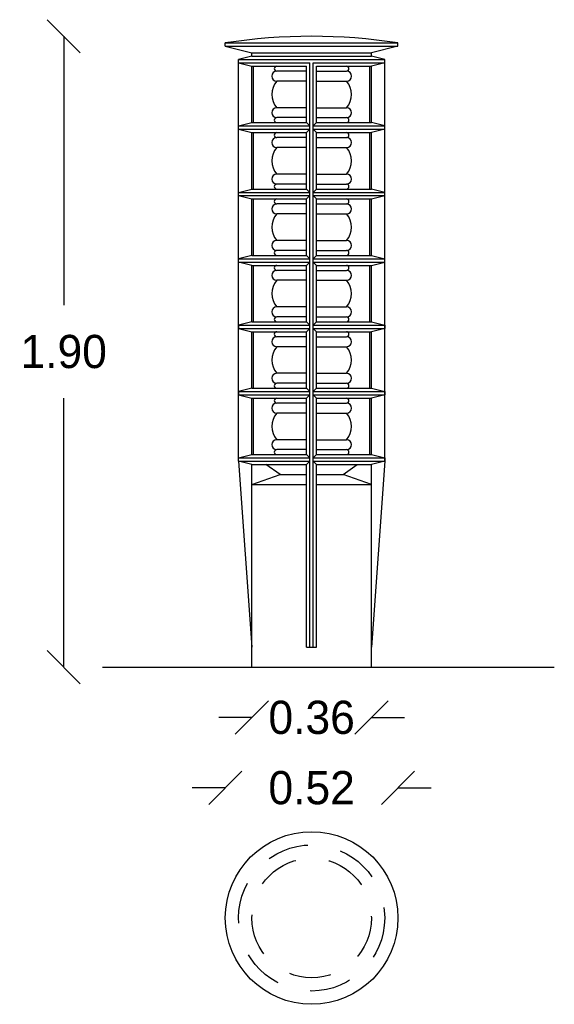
# Model space of a CAD drawing. Extents: x 5.18 to 6.79, y -7.31 to -4.35.
import ezdxf

# ---------------------------------------------------------------- set-up
doc = ezdxf.new("R2010")
doc.units = 0
doc.header["$LTSCALE"] = 0.5
doc.header["$MEASUREMENT"] = 0
doc.linetypes.add('DASHED2', pattern=[0.375, 0.25, -0.125])
doc.layers.get('0').update_dxf_attribs({"linetype": 'CONTINUOUS'})
doc.layers.get('DEFPOINTS').update_dxf_attribs({"linetype": 'CONTINUOUS'})
doc.dimstyles.get("Standard").update_dxf_attribs({"dimtxt": 0.18, "dimasz": 0.18, "dimexe": 0.18, "dimexo": 0.0625, "dimgap": 0.09, "dimtad": 0, "dimtih": 1, "dimtoh": 1, "dimdec": 4, "dimzin": 0, "dimdsep": 46, "dimtxsty": 'Standard', "dimcen": 0.09, "dimadec": 0, "dimazin": 0, "dimtfac": 1, "dimtdec": 4, "dimtofl": 0, "dimtmove": 0, "dimatfit": 3, "dimfxl": 0, "dimtolj": 1, "dimtzin": 0, "dimarcsym": 0})

# ---------------------------------------------------------------- blocks, each defined once
blk = doc.blocks.new('_OBLIQUE')
at = {"color": 0, "linetype": 'ByBlock'}
blk.add_line((-0.5, -0.5), (0.5, 0.5), dxfattribs=at)
blk = doc.blocks.new('*D1')
at = {"color": 0, "linetype": 'ByBlock'}
for p, q in [((5.3139, -4.3971), (5.3139, -5.2071)), ((5.3139, -6.2971), (5.3139, -5.4871))]:
    blk.add_line(p, q, dxfattribs=at)
at = {"layer": 'DEFPOINTS', "color": 0, "linetype": 'ByBlock'}
for p in [(6.0607, -4.3971), (5.3139, -6.2971), (5.8807, -6.2971)]:
    blk.add_point(p, dxfattribs=at)
at = {"color": 0, "linetype": 'ByBlock', "xscale": 0.1, "yscale": 0.1, "zscale": 0.1}
for p, rotation in [((5.3139, -4.3971), 90), ((5.3139, -6.2971), 270)]:
    blk.add_blockref('_OBLIQUE', p, dxfattribs=dict(at, rotation=rotation))
at = {"color": 0, "linetype": 'ByBlock', "insert": (5.3139, -5.3471), "char_height": 0.1, "attachment_point": 5}
blk.add_mtext('\\A1;1.90', dxfattribs=at)
blk = doc.blocks.new('*D2')
at = {"color": 0, "linetype": 'ByBlock'}
for p, q in [((5.8007, -6.6609), (5.7007, -6.6609)), ((6.3207, -6.6609), (6.4207, -6.6609))]:
    blk.add_line(p, q, dxfattribs=at)
at = {"layer": 'DEFPOINTS', "color": 0, "linetype": 'ByBlock'}
for p in [(6.3207, -6.6609), (5.8007, -7.0528), (6.3207, -7.0528)]:
    blk.add_point(p, dxfattribs=at)
at = {"color": 0, "linetype": 'ByBlock', "xscale": 0.1, "yscale": 0.1, "zscale": 0.1}
blk.add_blockref('_OBLIQUE', (5.8007, -6.6609), dxfattribs=at)
at = {"color": 0, "linetype": 'ByBlock', "xscale": 0.1, "yscale": 0.1, "zscale": 0.1, "rotation": 180}
blk.add_blockref('_OBLIQUE', (6.3207, -6.6609), dxfattribs=at)
at = {"color": 0, "linetype": 'ByBlock', "insert": (6.0607, -6.6609), "char_height": 0.1, "attachment_point": 5}
blk.add_mtext('\\A1;0.52', dxfattribs=at)
blk = doc.blocks.new('*D3')
at = {"color": 0, "linetype": 'ByBlock'}
for p, q in [((5.8807, -6.4491), (5.7807, -6.4491)), ((6.2407, -6.4491), (6.3407, -6.4491))]:
    blk.add_line(p, q, dxfattribs=at)
at = {"layer": 'DEFPOINTS', "color": 0, "linetype": 'ByBlock'}
for p in [(5.8807, -6.2971), (6.2407, -6.2971), (6.2407, -6.4491)]:
    blk.add_point(p, dxfattribs=at)
at = {"color": 0, "linetype": 'ByBlock', "xscale": 0.1, "yscale": 0.1, "zscale": 0.1}
blk.add_blockref('_OBLIQUE', (5.8807, -6.4491), dxfattribs=at)
at = {"color": 0, "linetype": 'ByBlock', "xscale": 0.1, "yscale": 0.1, "zscale": 0.1, "rotation": 180}
blk.add_blockref('_OBLIQUE', (6.2407, -6.4491), dxfattribs=at)
at = {"color": 0, "linetype": 'ByBlock', "insert": (6.0607, -6.4491), "char_height": 0.1, "attachment_point": 5}
blk.add_mtext('\\A1;0.36', dxfattribs=at)

msp = doc.modelspace()

# ---------------------------------------------------------------- linework, layer by layer
for p, q in [((5.8007, -4.4171), (6.3207, -4.4171)), ((5.8007, -4.4271), (5.8007, -4.4171)), ((6.3207, -4.4271), (6.3207, -4.4171)), ((5.8007, -4.4271), (6.3207, -4.4271)), ((5.8007, -4.4271), (5.8807, -4.4471)), ((5.8807, -4.4471), (6.2407, -4.4471)), ((5.8807, -4.4571), (5.8807, -4.4471)), ((6.3207, -4.4271), (6.2407, -4.4471)), ((6.2407, -4.4571), (6.2407, -4.4471)), ((5.8807, -4.4571), (5.8407, -4.4671)), ((5.8407, -4.4671), (6.2807, -4.4671)), ((5.8407, -5.6771), (5.8407, -4.4671)), ((5.8407, -4.4771), (5.8807, -4.4871)), ((5.8407, -4.4771), (6.0557, -4.4771)), ((5.8807, -4.4571), (6.2407, -4.4571)), ((6.0557, -6.2371), (6.0557, -4.4771)), ((6.0657, -4.4771), (6.2807, -4.4771)), ((6.0657, -6.2371), (6.0657, -4.4771)), ((6.2807, -4.4671), (6.2407, -4.4571)), ((6.2807, -4.4771), (6.2407, -4.4871)), ((6.2807, -5.6771), (6.2807, -4.4671)), ((5.8807, -4.4871), (6.0457, -4.4871)), ((5.8807, -4.6571), (5.8807, -4.4871)), ((5.8857, -4.6571), (5.8857, -4.4871)), ((6.0457, -4.5021), (5.9557, -4.5021)), ((6.0457, -4.6571), (6.0457, -4.4871)), ((6.0757, -4.4871), (6.2407, -4.4871)), ((6.0757, -4.6571), (6.0757, -4.4871)), ((6.0757, -4.5021), (6.1657, -4.5021)), ((6.2357, -4.6571), (6.2357, -4.4871)), ((6.2407, -4.6571), (6.2407, -4.4871)), ((6.0457, -4.5321), (5.9557, -4.5321)), ((6.0757, -4.5321), (6.1657, -4.5321)), ((6.0457, -4.6121), (5.9557, -4.6121)), ((6.0757, -4.6121), (6.1657, -4.6121)), ((6.0457, -4.6421), (5.9557, -4.6421)), ((6.0757, -4.6421), (6.1657, -4.6421)), ((5.8407, -4.6671), (5.8807, -4.6571)), ((5.8407, -4.6671), (6.0557, -4.6671)), ((5.8407, -4.6771), (5.8807, -4.6871)), ((5.8407, -4.6771), (6.0557, -4.6771)), ((5.8807, -4.6571), (6.0457, -4.6571)), ((6.0457, -4.6571), (6.0557, -4.6671)), ((6.0457, -4.6871), (6.0557, -4.6771)), ((6.0757, -4.6571), (6.0657, -4.6671)), ((6.0657, -4.6671), (6.2807, -4.6671)), ((6.0657, -4.6771), (6.2807, -4.6771)), ((6.0757, -4.6871), (6.0657, -4.6771)), ((6.0757, -4.6571), (6.2407, -4.6571)), ((6.2807, -4.6671), (6.2407, -4.6571)), ((6.2807, -4.6771), (6.2407, -4.6871)), ((5.8807, -4.8571), (5.8807, -4.6871)), ((5.8807, -4.6871), (6.0457, -4.6871)), ((5.8857, -4.8571), (5.8857, -4.6871)), ((6.0457, -4.7021), (5.9557, -4.7021)), ((6.0457, -4.8571), (6.0457, -4.6871)), ((6.0757, -4.6871), (6.2407, -4.6871)), ((6.0757, -4.8571), (6.0757, -4.6871)), ((6.0757, -4.7021), (6.1657, -4.7021)), ((6.2357, -4.8571), (6.2357, -4.6871)), ((6.2407, -4.8571), (6.2407, -4.6871)), ((6.0457, -4.7321), (5.9557, -4.7321)), ((6.0757, -4.7321), (6.1657, -4.7321)), ((6.0457, -4.8121), (5.9557, -4.8121)), ((6.0757, -4.8121), (6.1657, -4.8121)), ((5.8407, -4.8671), (5.8807, -4.8571)), ((5.8807, -4.8571), (6.0457, -4.8571)), ((6.0457, -4.8421), (5.9557, -4.8421)), ((6.0457, -4.8571), (6.0557, -4.8671)), ((6.0757, -4.8571), (6.0657, -4.8671)), ((6.0757, -4.8421), (6.1657, -4.8421)), ((6.0757, -4.8571), (6.2407, -4.8571)), ((6.2807, -4.8671), (6.2407, -4.8571)), ((5.8407, -4.8671), (6.0557, -4.8671)), ((5.8407, -4.8771), (5.8807, -4.8871)), ((5.8407, -4.8771), (6.0557, -4.8771)), ((5.8807, -5.0571), (5.8807, -4.8871)), ((5.8807, -4.8871), (6.0457, -4.8871)), ((5.8857, -5.0571), (5.8857, -4.8871)), ((6.0457, -4.8871), (6.0557, -4.8771)), ((6.0457, -5.0571), (6.0457, -4.8871)), ((6.0657, -4.8671), (6.2807, -4.8671)), ((6.0657, -4.8771), (6.2807, -4.8771)), ((6.0757, -4.8871), (6.0657, -4.8771)), ((6.0757, -4.8871), (6.2407, -4.8871)), ((6.0757, -5.0571), (6.0757, -4.8871)), ((6.2357, -5.0571), (6.2357, -4.8871)), ((6.2407, -4.8871), (6.2807, -4.8771)), ((6.2407, -5.0571), (6.2407, -4.8871)), ((6.0457, -4.9021), (5.9557, -4.9021)), ((6.0757, -4.9021), (6.1657, -4.9021)), ((6.0457, -4.9321), (5.9557, -4.9321)), ((6.0757, -4.9321), (6.1657, -4.9321)), ((6.0457, -5.0121), (5.9557, -5.0121)), ((6.0757, -5.0121), (6.1657, -5.0121)), ((5.8807, -5.0571), (5.8407, -5.0671)), ((5.8407, -5.0671), (6.0557, -5.0671)), ((5.8807, -5.0571), (6.0457, -5.0571)), ((6.0457, -5.0421), (5.9557, -5.0421)), ((6.0457, -5.0571), (6.0557, -5.0671)), ((6.0757, -5.0571), (6.0657, -5.0671)), ((6.0657, -5.0671), (6.2807, -5.0671)), ((6.0757, -5.0421), (6.1657, -5.0421)), ((6.0757, -5.0571), (6.2407, -5.0571)), ((6.2407, -5.0571), (6.2807, -5.0671)), ((5.8807, -5.0871), (5.8407, -5.0771)), ((5.8407, -5.0771), (6.0557, -5.0771)), ((5.8807, -5.2571), (5.8807, -5.0871)), ((5.8807, -5.0871), (6.0457, -5.0871)), ((5.8857, -5.2571), (5.8857, -5.0871)), ((6.0457, -5.0871), (6.0557, -5.0771)), ((6.0457, -5.2571), (6.0457, -5.0871)), ((6.0657, -5.0771), (6.2807, -5.0771)), ((6.0757, -5.0871), (6.0657, -5.0771)), ((6.0757, -5.0871), (6.2407, -5.0871)), ((6.0757, -5.2571), (6.0757, -5.0871)), ((6.2357, -5.2571), (6.2357, -5.0871)), ((6.2407, -5.0871), (6.2807, -5.0771)), ((6.2407, -5.2571), (6.2407, -5.0871)), ((6.0457, -5.1021), (5.9557, -5.1021)), ((6.0757, -5.1021), (6.1657, -5.1021)), ((6.0457, -5.1321), (5.9557, -5.1321)), ((6.0757, -5.1321), (6.1657, -5.1321)), ((6.0457, -5.2121), (5.9557, -5.2121)), ((6.0757, -5.2121), (6.1657, -5.2121)), ((6.0457, -5.2421), (5.9557, -5.2421)), ((6.0757, -5.2421), (6.1657, -5.2421)), ((5.8807, -5.2571), (5.8407, -5.2671)), ((5.8407, -5.2671), (5.8407, -5.2771)), ((5.8407, -5.2671), (6.0557, -5.2671)), ((5.8407, -5.2771), (5.8807, -5.2871)), ((5.8407, -5.2771), (6.0557, -5.2771)), ((5.8807, -5.2571), (6.0457, -5.2571)), ((6.0457, -5.2571), (6.0557, -5.2671)), ((6.0557, -5.2771), (6.0457, -5.2871)), ((6.0757, -5.2571), (6.0657, -5.2671)), ((6.0657, -5.2671), (6.2807, -5.2671)), ((6.0657, -5.2771), (6.2807, -5.2771)), ((6.0657, -5.2771), (6.0757, -5.2871)), ((6.0757, -5.2571), (6.2407, -5.2571)), ((6.2407, -5.2571), (6.2807, -5.2671)), ((6.2807, -5.2771), (6.2407, -5.2871)), ((6.2807, -5.2671), (6.2807, -5.2771)), ((5.8807, -5.4571), (5.8807, -5.2871)), ((5.8807, -5.2871), (6.0457, -5.2871)), ((5.8857, -5.4571), (5.8857, -5.2871)), ((6.0457, -5.3021), (5.9557, -5.3021)), ((6.0457, -5.4571), (6.0457, -5.2871)), ((6.0757, -5.2871), (6.2407, -5.2871)), ((6.0757, -5.4571), (6.0757, -5.2871)), ((6.0757, -5.3021), (6.1657, -5.3021)), ((6.2357, -5.4571), (6.2357, -5.2871)), ((6.2407, -5.4571), (6.2407, -5.2871)), ((6.0457, -5.3321), (5.9557, -5.3321)), ((6.0757, -5.3321), (6.1657, -5.3321)), ((6.0457, -5.4121), (5.9557, -5.4121)), ((6.0757, -5.4121), (6.1657, -5.4121)), ((6.0457, -5.4421), (5.9557, -5.4421)), ((6.0757, -5.4421), (6.1657, -5.4421)), ((5.8807, -5.4571), (5.8407, -5.4671)), ((5.8407, -5.4671), (5.8407, -5.4771)), ((5.8407, -5.4671), (6.0557, -5.4671)), ((5.8407, -5.4771), (5.8807, -5.4871)), ((5.8407, -5.4771), (6.0557, -5.4771)), ((5.8807, -5.4571), (6.0457, -5.4571)), ((6.0457, -5.4571), (6.0557, -5.4671)), ((6.0457, -5.4871), (6.0557, -5.4771)), ((6.0757, -5.4571), (6.0657, -5.4671)), ((6.0657, -5.4671), (6.2807, -5.4671)), ((6.0657, -5.4771), (6.2807, -5.4771)), ((6.0757, -5.4871), (6.0657, -5.4771)), ((6.0757, -5.4571), (6.2407, -5.4571)), ((6.2407, -5.4571), (6.2807, -5.4671)), ((6.2807, -5.4771), (6.2407, -5.4871)), ((6.2807, -5.4671), (6.2807, -5.4771)), ((5.8807, -5.4871), (6.0457, -5.4871)), ((5.8807, -5.6571), (5.8807, -5.4871)), ((5.8857, -5.6571), (5.8857, -5.4871)), ((6.0457, -5.5021), (5.9557, -5.5021)), ((6.0457, -5.6571), (6.0457, -5.4871)), ((6.0757, -5.4871), (6.2407, -5.4871)), ((6.0757, -5.6571), (6.0757, -5.4871)), ((6.0757, -5.5021), (6.1657, -5.5021)), ((6.2357, -5.6571), (6.2357, -5.4871)), ((6.2407, -5.6571), (6.2407, -5.4871)), ((6.0457, -5.5321), (5.9557, -5.5321)), ((6.0757, -5.5321), (6.1657, -5.5321)), ((6.0457, -5.6121), (5.9557, -5.6121)), ((6.0757, -5.6121), (6.1657, -5.6121)), ((5.8407, -5.6671), (5.8807, -5.6571)), ((5.8807, -5.6571), (6.0457, -5.6571)), ((6.0457, -5.6421), (5.9557, -5.6421)), ((6.0457, -5.6571), (6.0557, -5.6671)), ((6.0757, -5.6571), (6.0657, -5.6671)), ((6.0757, -5.6421), (6.1657, -5.6421)), ((6.0757, -5.6571), (6.2407, -5.6571)), ((6.2407, -5.6571), (6.2807, -5.6671)), ((5.8407, -5.6771), (5.8407, -5.6671)), ((5.8407, -5.6671), (6.0557, -5.6671)), ((5.8407, -5.6771), (5.8807, -6.2371)), ((5.8807, -5.6871), (5.8407, -5.6771)), ((5.8407, -5.6771), (6.0557, -5.6771)), ((5.8807, -6.2971), (5.8807, -5.6871)), ((5.8807, -5.6871), (6.0457, -5.6871)), ((5.9657, -5.7171), (5.9232, -5.6871)), ((6.0457, -5.6871), (6.0557, -5.6771)), ((6.0457, -6.2371), (6.0457, -5.6871)), ((6.0657, -5.6671), (6.2807, -5.6671)), ((6.0657, -5.6771), (6.2807, -5.6771)), ((6.0757, -5.6871), (6.0657, -5.6771)), ((6.0757, -5.6871), (6.2407, -5.6871)), ((6.0757, -6.2371), (6.0757, -5.6871)), ((6.1557, -5.7171), (6.1982, -5.6871)), ((6.2807, -5.6771), (6.2407, -6.2371)), ((6.2807, -5.6771), (6.2407, -5.6871)), ((6.2407, -6.2971), (6.2407, -5.6871)), ((6.2807, -5.6671), (6.2807, -5.6771)), ((5.8807, -5.7471), (5.9657, -5.7171)), ((5.9657, -5.7171), (6.0457, -5.7171)), ((6.0757, -5.7171), (6.1557, -5.7171)), ((6.2407, -5.7471), (6.1557, -5.7171)), ((5.8807, -5.7471), (6.0457, -5.7471)), ((6.0757, -5.7471), (6.2407, -5.7471)), ((6.0457, -6.2371), (6.0757, -6.2371)), ((5.4312, -6.2971), (6.7916, -6.2971))]:
    msp.add_line(p, q)
msp.add_circle((6.0607, -7.0528), 0.26)
at = {"linetype": 'DASHED2'}
for radius in [0.22, 0.18]:
    msp.add_circle((6.0607, -7.0528), radius, dxfattribs=at)
for centre, radius, start, end in [((6.0607, -6.0971), 1.7, 81.2026, 98.7974), ((5.9557, -4.5171), 0.015, 90, 270), ((5.9557, -4.4946), 0.0075, 90, 270), ((6.1657, -4.4946), 0.0075, 270, 90), ((6.1657, -4.5171), 0.015, 270, 90), ((6.0016, -4.5721), 0.0608, 138.8879, 221.1121), ((6.1199, -4.5721), 0.0608, 318.8879, 41.1121), ((5.9557, -4.6271), 0.015, 90, 270), ((6.1657, -4.6271), 0.015, 270, 90), ((5.9557, -4.6496), 0.0075, 90, 270), ((6.1657, -4.6496), 0.0075, 270, 90), ((5.9557, -4.7171), 0.015, 90, 270), ((5.9557, -4.6946), 0.0075, 90, 270), ((6.1657, -4.6946), 0.0075, 270, 90), ((6.1657, -4.7171), 0.015, 270, 90), ((6.0016, -4.7721), 0.0608, 138.8879, 221.1121), ((6.1199, -4.7721), 0.0608, 318.8879, 41.1121), ((5.9557, -4.8271), 0.015, 90, 270), ((6.1657, -4.8271), 0.015, 270, 90), ((5.9557, -4.8496), 0.0075, 90, 270), ((6.1657, -4.8496), 0.0075, 270, 90), ((5.9557, -4.8946), 0.0075, 90, 270), ((6.1657, -4.8946), 0.0075, 270, 90), ((5.9557, -4.9171), 0.015, 90, 270), ((6.1657, -4.9171), 0.015, 270, 90), ((6.0016, -4.9721), 0.0608, 138.8879, 221.1121), ((6.1199, -4.9721), 0.0608, 318.8879, 41.1121), ((5.9557, -5.0271), 0.015, 90, 270), ((6.1657, -5.0271), 0.015, 270, 90), ((5.9557, -5.0496), 0.0075, 90, 270), ((6.1657, -5.0496), 0.0075, 270, 90), ((5.9557, -5.0946), 0.0075, 90, 270), ((6.1657, -5.0946), 0.0075, 270, 90), ((5.9557, -5.1171), 0.015, 90, 270), ((6.1657, -5.1171), 0.015, 270, 90), ((6.0016, -5.1721), 0.0608, 138.8879, 221.1121), ((6.1199, -5.1721), 0.0608, 318.8879, 41.1121), ((5.9557, -5.2271), 0.015, 90, 270), ((6.1657, -5.2271), 0.015, 270, 90), ((5.9557, -5.2496), 0.0075, 90, 270), ((6.1657, -5.2496), 0.0075, 270, 90), ((5.9557, -5.3171), 0.015, 90, 270), ((5.9557, -5.2946), 0.0075, 90, 270), ((6.1657, -5.2946), 0.0075, 270, 90), ((6.1657, -5.3171), 0.015, 270, 90), ((6.0016, -5.3721), 0.0608, 138.8879, 221.1121), ((6.1199, -5.3721), 0.0608, 318.8879, 41.1121), ((5.9557, -5.4271), 0.015, 90, 270), ((6.1657, -5.4271), 0.015, 270, 90), ((5.9557, -5.4496), 0.0075, 90, 270), ((6.1657, -5.4496), 0.0075, 270, 90), ((5.9557, -5.5171), 0.015, 90, 270), ((5.9557, -5.4946), 0.0075, 90, 270), ((6.1657, -5.4946), 0.0075, 270, 90), ((6.1657, -5.5171), 0.015, 270, 90), ((6.0016, -5.5721), 0.0608, 138.8879, 221.1121), ((6.1199, -5.5721), 0.0608, 318.8879, 41.1121), ((5.9557, -5.6271), 0.015, 90, 270), ((6.1657, -5.6271), 0.015, 270, 90), ((5.9557, -5.6496), 0.0075, 90, 270), ((6.1657, -5.6496), 0.0075, 270, 90)]:
    msp.add_arc(centre, radius, start, end)

# ---------------------------------------------------------------- dimensions: what is measured, and where the dimension line sits
dim = msp.add_linear_dim(base=(5.3139, -6.2971), p1=(6.0607, -4.3971), p2=(5.8807, -6.2971), angle=90, dimstyle='Standard', override={"dimtxt": 0.1, "dimasz": 0.1, "dimdec": 2, "dimblk1": 'OBLIQUE', "dimblk2": 'OBLIQUE', "dimsah": 1, "dimse1": 1, "dimse2": 1, "dimtix": 1})
dim.commit()
dim.dimension.update_dxf_attribs({"geometry": '*D1', "text_midpoint": (5.3139, -5.3471)})
for base, p1, p2, picture, middle in [((6.2407, -6.4491), (5.8807, -6.2971), (6.2407, -6.2971), '*D3', (6.0607, -6.4491)), ((6.3207, -6.6609), (5.8007, -7.0528), (6.3207, -7.0528), '*D2', (6.0607, -6.6609))]:
    dim = msp.add_linear_dim(base=base, p1=p1, p2=p2, dimstyle='Standard', override={"dimtxt": 0.1, "dimasz": 0.1, "dimdec": 2, "dimblk1": 'OBLIQUE', "dimblk2": 'OBLIQUE', "dimsah": 1, "dimse1": 1, "dimse2": 1, "dimtix": 1})
    dim.commit()
    dim.dimension.update_dxf_attribs({"geometry": picture, "text_midpoint": middle})

doc.saveas('drawing.dxf')
